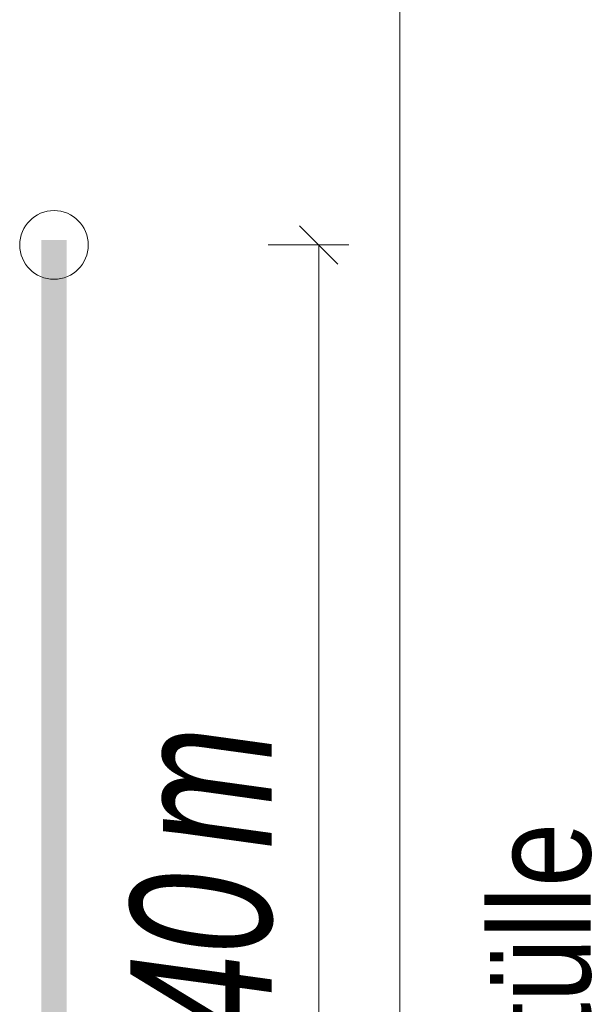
# Model space of a CAD drawing. Extents: x -720 to 300, y 62 to 1162.
# Tile 228 of 256: x 234 to 240, y 771 to 781. Entities that reach past the tile are written whole.
import ezdxf
from ezdxf.lldxf.tags import DXFTag

# ---------------------------------------------------------------- set-up
doc = ezdxf.new("R2010")
doc.units = 0
doc.layers.get('0').update_dxf_attribs({"lineweight": 13})
for name, color, linetype, lineweight, true_color in [('E_Aussparung Bemaßung-A06G93XZ8I', 5, 'Continuous', 9, 0x0000ff), ('E_Betonbaudose', 1, 'Continuous', 13, 0xff0000), ('E_Detail_Beschriftung', 7, 'Continuous', 13, 0x009900)]:
    doc.layers.add(name, color=color, linetype=linetype, lineweight=lineweight, true_color=true_color)
doc.layers.add('E_Detail_Linie_Text_Bem', color=7, linetype='Continuous', lineweight=13)
doc.styles.get("Standard").update_dxf_attribs({"font": 'ARIALN.TTF'})
tags = doc.linetypes.add('fein_strichliert-A06G93Y38I', pattern=[4, 1, -2, 1]).pattern_tags.tags
tags[8:9] = [DXFTag(74, 4), DXFTag(75, 0), DXFTag(340, '0'), DXFTag(46, 0.0), DXFTag(50, 0.0), DXFTag(44, 0.0), DXFTag(45, 0.0)]
tags[6:7] = [DXFTag(74, 4), DXFTag(75, 0), DXFTag(340, '0'), DXFTag(46, 0.0), DXFTag(50, 0.0), DXFTag(44, 0.0), DXFTag(45, 0.0)]
tags[4:5] = [DXFTag(74, 4), DXFTag(75, 0), DXFTag(340, '0'), DXFTag(46, 0.0), DXFTag(50, 0.0), DXFTag(44, 0.0), DXFTag(45, 0.0)]

# ---------------------------------------------------------------- blocks, each defined once
blk = doc.blocks.new('Referenz-A06G93Y48I')
at = {"layer": 'E_Aussparung Bemaßung-A06G93XZ8I', "linetype": 'Continuous', "ltscale": 0.13}
for p, q in [((237.31, 778.1155), (236.9282, 778.4974)), ((237.4191, 778.3064), (236.6191, 778.3064)), ((237.1191, 778.3064), (237.1191, 764.3064))]:
    blk.add_line(p, q, dxfattribs=at)
at = {"layer": 'E_Betonbaudose', "linetype": 'Continuous', "ltscale": 0.13}
blk.add_circle((234.496, 778.3064), 0.34, dxfattribs=at)
at = {"layer": 'E_Detail_Linie_Text_Bem', "linetype": 'fein_strichliert-A06G93Y38I', "ltscale": 0.65}
blk.add_line((237.9235, 761.4984), (237.9235, 814.3777), dxfattribs=at)
at = {"layer": 'E_Detail_Linie_Text_Bem', "linetype": 'Continuous', "ltscale": 0.13}
blk.add_solid([(234.621, 778.3554), (234.621, 762.5716), (234.371, 778.3543), (234.371, 762.5716)], dxfattribs=at)
at = {"layer": 'E_Aussparung Bemaßung-A06G93XZ8I', "linetype": 'Continuous', "ltscale": 0.13, "char_height": 1.4, "attachment_point": 1, "rotation": 90}
for s, insert in [('{\\W0.9;\\fArial Narrow|b0|i1;m}', (235.2525, 772.3273)), ('{\\W0.9;\\fArial Narrow|b0|i1;1,40 }', (235.2525, 769.2699))]:
    blk.add_mtext(s, dxfattribs=dict(at, insert=insert))
at = {"layer": 'E_Detail_Beschriftung', "linetype": 'Continuous', "ltscale": 0.13, "insert": (238.813, 766.9122), "char_height": 1, "attachment_point": 1, "rotation": 90}
blk.add_mtext('{\\fArial Narrow;4x Endtülle}', dxfattribs=at)

msp = doc.modelspace()

# ---------------------------------------------------------------- block references
at = {"color": 8, "lineweight": 25, "ltscale": 0.25, "true_color": 0x808080}
msp.add_blockref('Referenz-A06G93Y48I', (0, 0), dxfattribs=at)

doc.saveas('drawing.dxf')
